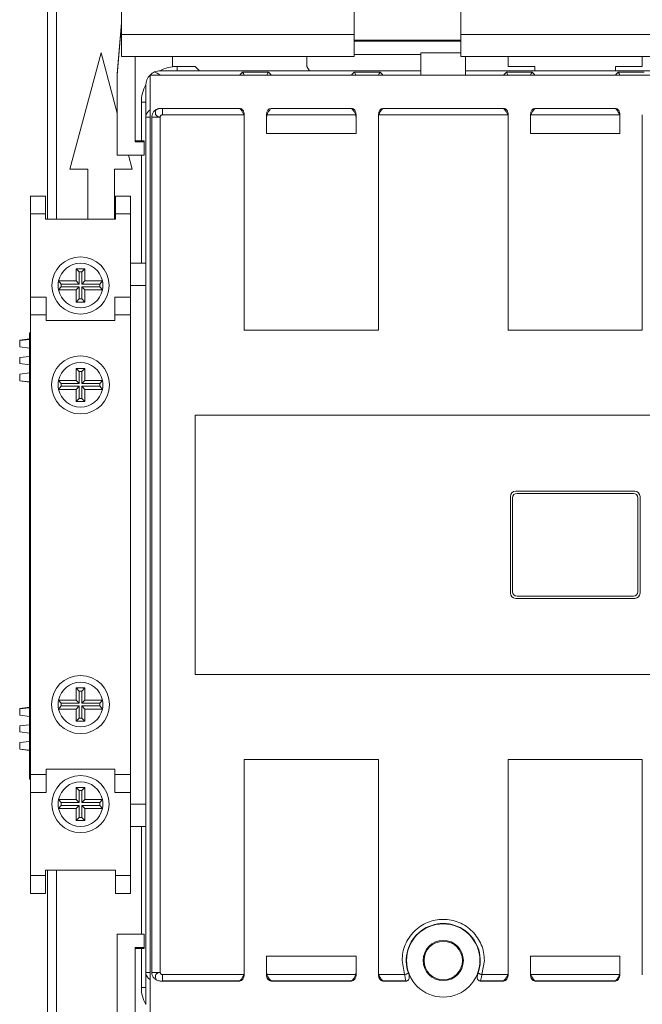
# Model space of a CAD drawing. Header units: millimetres. Extents: x 0 to 841, y 0 to 594.
# Tile 4 of 11: x 150 to 220, y 382 to 492. Entities that reach past the tile are written whole.
import ezdxf

# ---------------------------------------------------------------- set-up
doc = ezdxf.new("R2010")
doc.units = ezdxf.units.MM

msp = doc.modelspace()

# ---------------------------------------------------------------- linework, layer by layer
at = {"color": 7, "linetype": 'Continuous', "lineweight": 15}
for p, q in [((161.46, 512.76), (161.46, 490.36)), ((153.16, 469.69), (153.16, 505.79)), ((187.46, 490.36), (187.46, 500.81)), ((199.36, 500.81), (199.36, 490.36)), ((160.96, 485.95), (161.46, 491.67)), ((161.46, 491.56), (160.96, 485.84)), ((161.46, 490.36), (187.46, 490.36)), ((161.46, 487.88), (161.46, 490.36)), ((187.46, 490.36), (187.46, 487.88)), ((199.36, 490.36), (224.96, 490.36)), ((199.36, 487.88), (199.36, 490.36)), ((187.46, 489.71), (199.36, 489.71)), ((187.46, 489.62), (199.36, 489.62)), ((155.68, 475.29), (159.16, 488.29)), ((159.16, 488.29), (160.96, 481.57)), ((187.46, 487.88), (161.46, 487.88)), ((162.96, 478.35), (162.96, 487.88)), ((167.16, 486.79), (167.16, 487.88)), ((182.16, 487.88), (182.16, 486.79)), ((187.46, 488.12), (194.91, 488.12)), ((194.91, 488.29), (194.91, 485.82)), ((199.36, 488.29), (194.91, 488.29)), ((224.96, 487.88), (199.36, 487.88)), ((199.91, 485.82), (199.91, 487.88)), ((204.66, 486.79), (204.66, 487.88)), ((219.66, 487.88), (219.66, 486.79)), ((169.66, 486.79), (167.16, 486.79)), ((170.16, 486.29), (169.66, 486.79)), ((182.16, 486.79), (182.46, 486.29)), ((207.66, 486.79), (204.66, 486.79)), ((207.66, 486.29), (207.66, 486.79)), ((216.66, 486.79), (216.66, 486.29)), ((219.66, 486.79), (216.66, 486.79)), ((160.96, 485.84), (160.96, 485.95)), ((160.96, 476.85), (160.96, 485.84)), ((164.63, 485.82), (164.63, 380.76)), ((259.69, 485.82), (164.63, 485.82)), ((194.91, 486.29), (165.76, 486.29)), ((177.86, 486.15), (174.96, 486.15)), ((190.36, 486.15), (187.46, 486.15)), ((199.91, 486.29), (224.41, 486.29)), ((204.46, 486.15), (207.36, 486.15)), ((216.96, 486.15), (219.86, 486.15)), ((164.16, 481.13), (164.16, 484.69)), ((164.18, 481.28), (164.17, 481.13)), ((165.95, 482.09), (166.01, 482.08)), ((165.95, 482.09), (165.95, 482.09)), ((174.66, 482.09), (165.95, 482.09)), ((174.66, 482.08), (166.01, 482.08)), ((175.12, 481.38), (166.01, 481.38)), ((174.66, 482.08), (174.66, 482.09)), ((175.16, 481.08), (175.16, 481.38)), ((177.66, 481.38), (177.66, 481.08)), ((187.62, 481.38), (177.71, 481.38)), ((178.16, 482.09), (178.16, 482.08)), ((187.16, 482.09), (178.16, 482.09)), ((178.16, 482.08), (187.16, 482.08)), ((187.16, 482.08), (187.16, 482.09)), ((187.66, 481.38), (187.66, 481.08)), ((190.16, 481.38), (190.16, 481.08)), ((204.62, 481.38), (190.21, 481.38)), ((190.66, 482.08), (190.66, 482.09)), ((204.16, 482.09), (190.66, 482.09)), ((204.16, 482.08), (190.66, 482.08)), ((204.16, 482.08), (204.16, 482.09)), ((204.66, 481.38), (204.66, 481.08)), ((207.16, 481.38), (207.16, 481.08)), ((217.12, 481.38), (207.21, 481.38)), ((207.66, 482.09), (207.66, 482.08)), ((216.66, 482.09), (207.66, 482.09)), ((207.66, 482.08), (216.66, 482.08)), ((216.66, 482.08), (216.66, 482.09)), ((217.16, 481.38), (217.16, 481.08)), ((219.66, 481.08), (219.66, 481.38)), ((164.17, 481.13), (164.16, 481.13)), ((164.16, 481.13), (164.16, 385.45)), ((164.83, 481.13), (164.83, 385.45)), ((165.76, 481.13), (164.83, 481.13)), ((165.76, 481.13), (165.76, 385.45)), ((175.16, 457.29), (175.16, 481.08)), ((177.66, 481.08), (177.66, 479.29)), ((187.66, 481.08), (187.66, 479.29)), ((190.16, 481.08), (190.16, 457.29)), ((204.66, 457.29), (204.66, 481.08)), ((207.16, 481.08), (207.16, 479.29)), ((217.16, 481.08), (217.16, 479.29)), ((219.66, 481.08), (219.66, 457.29)), ((177.66, 479.29), (187.66, 479.29)), ((217.16, 479.29), (207.16, 479.29)), ((163.96, 478.45), (162.96, 478.45)), ((163.96, 478.35), (162.96, 478.35)), ((163.96, 478.45), (163.96, 478.35)), ((163.96, 478.35), (163.96, 476.85)), ((163.96, 476.85), (160.96, 476.85)), ((162.23, 476.85), (162.65, 475.29)), ((157.66, 475.29), (155.68, 475.29)), ((157.66, 469.69), (157.66, 475.29)), ((160.66, 475.29), (160.66, 469.69)), ((162.65, 475.29), (160.66, 475.29)), ((151.26, 472.29), (152.96, 472.29)), ((151.26, 470.29), (151.26, 472.29)), ((152.96, 472.29), (152.96, 470.29)), ((160.76, 472.29), (162.46, 472.29)), ((160.76, 470.29), (160.76, 472.29)), ((162.46, 472.29), (162.46, 470.29)), ((152.96, 470.29), (151.26, 470.29)), ((151.26, 460.99), (151.26, 470.29)), ((152.96, 469.69), (152.96, 470.29)), ((162.46, 470.29), (160.76, 470.29)), ((160.76, 469.69), (160.76, 470.29)), ((162.46, 462.29), (162.46, 470.29)), ((152.96, 469.69), (160.76, 469.69)), ((162.46, 464.79), (164.16, 464.79)), ((156.71, 463.8), (156.36, 464.14)), ((156.36, 464.14), (157.36, 464.14)), ((156.36, 462.79), (156.36, 464.14)), ((156.71, 463.8), (157.02, 463.8)), ((156.71, 462.45), (156.71, 463.8)), ((157.02, 463.8), (157.36, 464.14)), ((157.02, 463.8), (157.02, 462.45)), ((157.36, 464.14), (157.36, 462.79)), ((154.41, 462.79), (156.36, 462.79)), ((154.71, 462.45), (154.41, 462.79)), ((156.71, 462.45), (156.36, 462.79)), ((157.02, 462.45), (157.36, 462.79)), ((157.36, 462.79), (159.31, 462.79)), ((159.01, 462.45), (159.31, 462.79)), ((154.71, 462.14), (154.41, 461.79)), ((156.36, 461.79), (154.41, 461.79)), ((154.71, 462.45), (156.71, 462.45)), ((156.71, 462.14), (154.71, 462.14)), ((156.71, 462.14), (156.36, 461.79)), ((156.36, 460.44), (156.36, 461.79)), ((156.71, 460.79), (156.71, 462.14)), ((157.02, 462.45), (159.01, 462.45)), ((157.02, 462.14), (157.02, 460.79)), ((157.02, 462.14), (157.36, 461.79)), ((159.01, 462.14), (157.02, 462.14)), ((157.36, 461.79), (157.36, 460.44)), ((159.31, 461.79), (157.36, 461.79)), ((159.01, 462.14), (159.31, 461.79)), ((162.46, 462.29), (162.46, 460.99)), ((164.16, 462.29), (162.46, 462.29)), ((151.26, 460.99), (153.01, 460.99)), ((151.26, 458.99), (151.26, 460.99)), ((153.01, 460.99), (153.01, 458.99)), ((156.71, 460.79), (156.36, 460.44)), ((157.36, 460.44), (156.36, 460.44)), ((157.02, 460.79), (156.71, 460.79)), ((157.02, 460.79), (157.36, 460.44)), ((160.71, 460.99), (162.46, 460.99)), ((160.71, 458.99), (160.71, 460.99)), ((162.46, 460.99), (162.46, 458.99)), ((153.01, 458.99), (151.26, 458.99)), ((151.26, 458.99), (151.26, 407.59)), ((153.01, 458.39), (153.01, 458.99)), ((153.01, 458.39), (160.71, 458.39)), ((162.46, 458.99), (160.71, 458.99)), ((160.71, 458.39), (160.71, 458.99)), ((162.46, 407.59), (162.46, 458.99)), ((190.16, 457.29), (175.16, 457.29)), ((219.66, 457.29), (204.66, 457.29)), ((151.16, 456.31), (150.06, 456.17)), ((150.06, 456.15), (151.16, 456.26)), ((150.06, 456.17), (150.06, 456.15)), ((150.06, 456.15), (150.06, 455.42)), ((151.16, 456.99), (151.26, 456.99)), ((151.16, 455.99), (151.16, 456.99)), ((151.16, 455.99), (151.26, 455.99)), ((151.16, 408.09), (151.16, 455.99)), ((150.06, 455.42), (151.16, 455.28)), ((150.06, 454.22), (151.16, 454.36)), ((150.06, 453.56), (150.06, 454.22)), ((150.06, 453.56), (151.16, 453.43)), ((156.71, 452.67), (156.36, 453.02)), ((156.36, 451.67), (156.36, 453.02)), ((156.36, 453.02), (157.36, 453.02)), ((156.71, 451.32), (156.71, 452.67)), ((156.71, 452.67), (157.02, 452.67)), ((157.02, 452.67), (157.36, 453.02)), ((157.02, 452.67), (157.02, 451.32)), ((157.36, 453.02), (157.36, 451.67)), ((150.06, 452.37), (151.16, 452.5)), ((150.06, 452.37), (150.06, 451.63)), ((150.06, 451.63), (150.06, 451.61)), ((150.06, 451.63), (151.16, 451.53)), ((150.06, 451.61), (151.16, 451.48)), ((154.71, 451.32), (154.41, 451.67)), ((154.41, 451.67), (156.36, 451.67)), ((156.71, 451.32), (156.36, 451.67)), ((157.02, 451.32), (157.36, 451.67)), ((157.36, 451.67), (159.31, 451.67)), ((159.01, 451.32), (159.31, 451.67)), ((154.71, 451.01), (154.41, 450.67)), ((156.36, 450.67), (154.41, 450.67)), ((154.71, 451.32), (156.71, 451.32)), ((156.71, 451.01), (154.71, 451.01)), ((156.71, 451.01), (156.36, 450.67)), ((156.36, 449.32), (156.36, 450.67)), ((156.71, 449.66), (156.71, 451.01)), ((157.02, 451.32), (159.01, 451.32)), ((157.02, 451.01), (157.36, 450.67)), ((159.01, 451.01), (157.02, 451.01)), ((157.02, 451.01), (157.02, 449.66)), ((157.36, 450.67), (157.36, 449.32)), ((159.31, 450.67), (157.36, 450.67)), ((159.01, 451.01), (159.31, 450.67)), ((156.71, 449.66), (156.36, 449.32)), ((157.36, 449.32), (156.36, 449.32)), ((157.02, 449.66), (156.71, 449.66)), ((157.02, 449.66), (157.36, 449.32)), ((169.66, 447.79), (254.66, 447.79)), ((169.66, 418.79), (169.66, 447.79)), ((204.91, 427.89), (204.91, 438.69)), ((205.16, 438.54), (205.16, 428.04)), ((205.51, 439.29), (218.81, 439.29)), ((218.66, 439.04), (205.66, 439.04)), ((219.16, 428.04), (219.16, 438.54)), ((219.41, 438.69), (219.41, 427.89)), ((218.81, 427.29), (205.51, 427.29)), ((205.66, 427.54), (218.66, 427.54)), ((254.66, 418.79), (169.66, 418.79)), ((157.36, 417.27), (156.36, 417.27)), ((156.36, 417.27), (156.36, 415.92)), ((156.71, 416.92), (156.36, 417.27)), ((157.02, 416.92), (156.71, 416.92)), ((156.71, 416.92), (156.71, 415.57)), ((157.02, 416.92), (157.36, 417.27)), ((157.02, 415.57), (157.02, 416.92)), ((157.36, 415.92), (157.36, 417.27)), ((156.36, 415.92), (154.41, 415.92)), ((154.71, 415.57), (154.41, 415.92)), ((154.71, 415.26), (154.41, 414.92)), ((156.71, 415.57), (154.71, 415.57)), ((154.71, 415.26), (156.71, 415.26)), ((156.71, 415.57), (156.36, 415.92)), ((156.71, 415.26), (156.36, 414.92)), ((156.71, 415.26), (156.71, 413.91)), ((157.02, 415.57), (157.36, 415.92)), ((159.01, 415.57), (157.02, 415.57)), ((157.02, 415.26), (157.36, 414.92)), ((157.02, 415.26), (159.01, 415.26)), ((157.02, 413.91), (157.02, 415.26)), ((159.31, 415.92), (157.36, 415.92)), ((159.01, 415.57), (159.31, 415.92)), ((159.01, 415.26), (159.31, 414.92)), ((151.16, 415.11), (150.06, 414.97)), ((150.06, 414.95), (151.16, 415.06)), ((150.06, 414.97), (150.06, 414.95)), ((150.06, 414.95), (150.06, 414.22)), ((150.06, 414.22), (151.16, 414.08)), ((154.41, 414.92), (156.36, 414.92)), ((156.36, 414.92), (156.36, 413.57)), ((157.36, 414.92), (159.31, 414.92)), ((157.36, 413.57), (157.36, 414.92)), ((150.06, 413.02), (151.16, 413.16)), ((150.06, 413.02), (150.06, 412.36)), ((156.71, 413.91), (156.36, 413.57)), ((156.36, 413.57), (157.36, 413.57)), ((156.71, 413.91), (157.02, 413.91)), ((157.02, 413.91), (157.36, 413.57)), ((150.06, 412.36), (151.16, 412.23)), ((150.06, 411.17), (151.16, 411.3)), ((150.06, 411.17), (150.06, 410.43)), ((150.06, 410.43), (151.16, 410.33)), ((150.06, 410.43), (150.06, 410.41)), ((150.06, 410.41), (151.16, 410.28)), ((175.16, 409.29), (190.16, 409.29)), ((175.16, 385.5), (175.16, 409.29)), ((190.16, 409.29), (190.16, 385.5)), ((204.66, 409.29), (219.66, 409.29)), ((204.66, 385.5), (204.66, 409.29)), ((219.66, 409.29), (219.66, 385.5)), ((151.16, 408.09), (151.26, 408.09)), ((151.16, 407.09), (151.16, 408.09)), ((151.26, 407.59), (153.01, 407.59)), ((151.26, 405.59), (151.26, 407.59)), ((153.01, 408.19), (160.71, 408.19)), ((153.01, 408.19), (153.01, 407.59)), ((153.01, 407.59), (153.01, 405.59)), ((160.71, 408.19), (160.71, 407.59)), ((160.71, 407.59), (162.46, 407.59)), ((160.71, 405.59), (160.71, 407.59)), ((162.46, 407.59), (162.46, 405.59)), ((151.16, 407.09), (151.26, 407.09)), ((153.01, 405.59), (151.26, 405.59)), ((151.26, 405.59), (151.26, 396.29)), ((156.71, 405.8), (156.36, 406.14)), ((157.36, 406.14), (156.36, 406.14)), ((156.36, 406.14), (156.36, 404.79)), ((157.02, 405.8), (156.71, 405.8)), ((156.71, 405.8), (156.71, 404.45)), ((157.02, 405.8), (157.36, 406.14)), ((157.02, 404.45), (157.02, 405.8)), ((157.36, 404.79), (157.36, 406.14)), ((162.46, 405.59), (160.71, 405.59)), ((162.46, 405.59), (162.46, 404.29)), ((154.71, 404.45), (154.41, 404.79)), ((156.36, 404.79), (154.41, 404.79)), ((156.71, 404.45), (154.71, 404.45)), ((156.71, 404.45), (156.36, 404.79)), ((157.02, 404.45), (157.36, 404.79)), ((159.01, 404.45), (157.02, 404.45)), ((159.31, 404.79), (157.36, 404.79)), ((159.01, 404.45), (159.31, 404.79)), ((162.46, 404.29), (162.46, 396.29)), ((162.46, 404.29), (164.16, 404.29)), ((154.71, 404.14), (154.41, 403.79)), ((154.41, 403.79), (156.36, 403.79)), ((154.71, 404.14), (156.71, 404.14)), ((156.71, 404.14), (156.36, 403.79)), ((156.36, 403.79), (156.36, 402.44)), ((156.71, 404.14), (156.71, 402.79)), ((157.02, 402.79), (157.02, 404.14)), ((157.02, 404.14), (157.36, 403.79)), ((157.02, 404.14), (159.01, 404.14)), ((157.36, 402.44), (157.36, 403.79)), ((157.36, 403.79), (159.31, 403.79)), ((159.01, 404.14), (159.31, 403.79)), ((156.71, 402.79), (156.36, 402.44)), ((156.36, 402.44), (157.36, 402.44)), ((156.71, 402.79), (157.02, 402.79)), ((157.02, 402.79), (157.36, 402.44)), ((162.46, 401.79), (164.16, 401.79)), ((152.96, 396.89), (152.96, 396.29)), ((152.96, 396.89), (160.76, 396.89)), ((153.16, 396.89), (153.16, 360.79)), ((160.76, 396.89), (160.76, 396.29)), ((151.26, 396.29), (152.96, 396.29)), ((151.26, 394.29), (151.26, 396.29)), ((152.96, 396.29), (152.96, 394.29)), ((160.76, 396.29), (162.46, 396.29)), ((160.76, 394.29), (160.76, 396.29)), ((162.46, 396.29), (162.46, 394.29)), ((152.96, 394.29), (151.26, 394.29)), ((162.46, 394.29), (160.76, 394.29)), ((160.96, 389.74), (163.96, 389.74)), ((160.96, 389.74), (160.96, 380.74)), ((163.96, 389.74), (163.96, 388.24)), ((163.96, 388.24), (162.96, 388.24)), ((162.96, 388.24), (162.96, 378.7)), ((163.96, 388.13), (162.96, 388.13)), ((163.96, 388.24), (163.96, 388.13)), ((177.66, 385.5), (177.66, 387.29)), ((177.66, 387.29), (187.66, 387.29)), ((187.66, 385.5), (187.66, 387.29)), ((193.09, 385.21), (192.81, 386.79)), ((202.01, 386.79), (201.73, 385.21)), ((207.16, 385.5), (207.16, 387.29)), ((217.16, 387.29), (207.16, 387.29)), ((217.16, 385.5), (217.16, 387.29)), ((164.16, 385.45), (164.17, 385.45)), ((164.16, 381.89), (164.16, 385.45)), ((164.17, 385.45), (164.18, 385.3)), ((164.83, 385.45), (165.76, 385.45)), ((175.16, 385.5), (175.16, 385.2)), ((177.66, 385.2), (177.66, 385.5)), ((187.66, 385.2), (187.66, 385.5)), ((190.16, 385.2), (190.16, 385.5)), ((204.66, 385.2), (204.66, 385.5)), ((207.16, 385.2), (207.16, 385.5)), ((217.16, 385.2), (217.16, 385.5)), ((219.66, 385.5), (219.66, 385.2)), ((165.95, 384.49), (166.01, 384.5)), ((165.95, 384.49), (165.95, 384.49)), ((174.66, 384.49), (165.95, 384.49)), ((166.01, 385.21), (175.12, 385.21)), ((166.01, 384.5), (174.66, 384.5)), ((174.66, 384.5), (174.66, 384.49)), ((177.71, 385.21), (187.62, 385.21)), ((178.16, 384.5), (187.16, 384.5)), ((178.16, 384.49), (178.16, 384.5)), ((187.16, 384.49), (178.16, 384.49)), ((187.16, 384.5), (187.16, 384.49)), ((190.21, 385.21), (193.09, 385.21)), ((190.66, 384.5), (193.24, 384.5)), ((190.66, 384.49), (190.66, 384.5)), ((193.24, 384.49), (190.66, 384.49)), ((193.24, 384.5), (193.24, 384.49)), ((201.58, 384.5), (204.16, 384.5)), ((201.58, 384.49), (201.58, 384.5)), ((204.16, 384.49), (201.58, 384.49)), ((201.73, 385.21), (204.62, 385.21)), ((204.16, 384.5), (204.16, 384.49)), ((207.21, 385.21), (217.12, 385.21)), ((207.66, 384.49), (207.66, 384.5)), ((207.66, 384.5), (216.66, 384.5)), ((216.66, 384.49), (207.66, 384.49)), ((216.66, 384.5), (216.66, 384.49))]:
    msp.add_line(p, q, dxfattribs=at)
at = {"color": 8, "linetype": 'Continuous', "lineweight": 15}
for p, q in [((154.16, 469.69), (154.16, 505.79)), ((167.66, 486.79), (167.66, 486.29)), ((163.66, 482.79), (164.16, 482.79)), ((163.66, 482.79), (163.66, 478.45)), ((164.63, 481.13), (164.17, 481.13)), ((163.66, 476.85), (163.66, 464.79)), ((163.66, 401.79), (163.66, 389.74)), ((154.16, 360.79), (154.16, 396.89)), ((163.66, 388.13), (163.66, 383.79)), ((164.17, 385.45), (164.63, 385.45)), ((163.66, 383.79), (164.16, 383.79))]:
    msp.add_line(p, q, dxfattribs=at)
at = {"color": 7, "linetype": 'Continuous', "lineweight": 15, "flags": 128}
for points in [[(164.18, 481.28), (164.17, 481.24), (164.16, 481.13)], [(164.16, 385.45), (164.17, 385.34), (164.18, 385.3)], [(193.09, 385.21), (193.16, 385.23), (193.23, 385.26), (193.29, 385.28), (193.35, 385.3), (193.4, 385.32), (193.45, 385.34), (193.49, 385.35), (193.52, 385.36)], [(201.3, 385.36), (201.33, 385.35), (201.37, 385.34), (201.42, 385.32), (201.47, 385.3), (201.53, 385.28), (201.6, 385.26), (201.66, 385.23), (201.73, 385.21)]]:
    msp.add_lwpolyline(points, dxfattribs=at)
at = {"color": 7, "linetype": 'Continuous', "lineweight": 15}
for centre, radius in [((156.86, 462.29), 3.2), ((156.86, 451.17), 3.25), ((156.86, 415.42), 3.25), ((156.86, 404.29), 3.2), ((197.41, 386.79), 4.1), ((197.41, 386.79), 2.25), ((197.41, 386.79), 2.15)]:
    msp.add_circle(centre, radius, dxfattribs=at)
at = {"color": 8, "linetype": 'Continuous', "lineweight": 15}
for centre, radius, start, end in [((167.66, 482.79), 4, 90, 118.9679), ((167.66, 482.79), 4, 151.0321, 180), ((165.19, 481.05), 1.04, 122.5761, 167.389), ((165.22, 385.55), 1.07, 193.2776, 236.7458), ((167.66, 383.79), 4, 180, 208.9679)]:
    msp.add_arc(centre, radius, start, end, dxfattribs=at)
at = {"color": 7, "linetype": 'Continuous', "lineweight": 15}
for centre, radius, start, end in [((165.76, 484.69), 1.6, 135, 180), ((165.76, 484.69), 1.6, 112.5033, 135), ((165.76, 484.69), 1.6, 90, 112.5036), ((156.86, 462.29), 2.5, 11.537, 168.463), ((156.86, 462.29), 2.5, 168.463, 191.537), ((156.86, 462.29), 2.5, 348.463, 11.537), ((156.86, 462.29), 2.5, 191.537, 348.463), ((156.86, 462.29), 2.16, 175.8588, 184.1412), ((156.86, 462.29), 2.16, 355.8588, 4.1412), ((156.86, 451.17), 2.5, 11.537, 168.463), ((156.86, 451.17), 2.5, 168.463, 191.537), ((156.86, 451.17), 2.5, 348.463, 11.537), ((156.86, 451.17), 2.5, 191.537, 348.463), ((156.86, 451.17), 2.16, 175.8588, 184.1412), ((156.86, 451.17), 2.16, 355.8588, 4.1412), ((205.51, 438.69), 0.6, 90, 180), ((205.66, 438.54), 0.5, 90, 180), ((218.66, 438.54), 0.5, 0, 90), ((218.81, 438.69), 0.6, 0, 90), ((205.51, 427.89), 0.6, 180, 270), ((205.66, 428.04), 0.5, 180, 270), ((218.66, 428.04), 0.5, 270, 0), ((218.81, 427.89), 0.6, 270, 0), ((156.86, 415.42), 2.5, 11.537, 168.463), ((156.86, 415.42), 2.5, 168.463, 191.537), ((156.86, 415.42), 2.16, 175.8588, 184.1412), ((156.86, 415.42), 2.16, 355.8588, 4.1412), ((156.86, 415.42), 2.5, 348.463, 11.537), ((156.86, 415.42), 2.5, 191.537, 348.463), ((156.86, 404.29), 2.5, 11.537, 168.463), ((156.86, 404.29), 2.5, 168.463, 191.537), ((156.86, 404.29), 2.16, 175.8588, 184.1412), ((156.86, 404.29), 2.16, 355.8588, 4.1412), ((156.86, 404.29), 2.5, 348.463, 11.537), ((156.86, 404.29), 2.5, 191.537, 348.463), ((197.41, 386.79), 4.14, 339.8343, 200.1657), ((193.07, 385.21), 0.731, 283.1814, 308.9558), ((201.75, 385.21), 0.731, 231.0442, 256.8186)]:
    msp.add_arc(centre, radius, start, end, dxfattribs=at)
for centre, major_axis, ratio, start_param, end_param in [((165.76, 484.69), (-1.48, 1.48), 0.414214, 5.105088, 5.497776), ((174.66, 485.58), (0, -0.707), 0.707107, 1.914799, 2.492711), ((178.16, 485.58), (0, 0.707), 0.707107, 0.648882, 1.226793), ((187.16, 485.58), (0, -0.707), 0.707107, 1.914799, 2.492711), ((190.66, 485.58), (0, 0.707), 0.707107, 0.648882, 1.226793), ((204.16, 485.58), (0, -0.707), 0.707107, 1.914799, 2.492711), ((207.66, 485.58), (0, 0.707), 0.707107, 0.648882, 1.226793), ((216.66, 485.58), (0, -0.707), 0.707107, 1.914799, 2.492711), ((174.66, 481.38), (0, -0.707), 0.707107, 1.570796, 3.141593), ((174.66, 481.08), (0, -0.707), 0.707107, 1.570796, 1.997875), ((178.16, 481.38), (0, 0.707), 0.707107, 0, 1.570796), ((178.16, 481.08), (0, 0.707), 0.707107, 1.143718, 1.570796), ((187.16, 481.38), (0, -0.707), 0.707107, 1.570796, 3.141593), ((187.16, 481.08), (0, -0.707), 0.707107, 1.570796, 1.997875), ((190.66, 481.38), (0, 0.707), 0.707107, 0, 1.570796), ((190.66, 481.08), (0, 0.707), 0.707107, 1.143718, 1.570796), ((204.16, 481.38), (0, -0.707), 0.707107, 1.570796, 3.141593), ((204.16, 481.08), (0, -0.707), 0.707107, 1.570796, 1.997875), ((207.66, 481.38), (0, 0.707), 0.707107, 0, 1.570796), ((207.66, 481.08), (0, 0.707), 0.707107, 1.143718, 1.570796), ((216.66, 481.38), (0, -0.707), 0.707107, 1.570796, 3.141593), ((216.66, 481.08), (0, -0.707), 0.707107, 1.570796, 1.997875), ((174.66, 385.5), (0, -0.707), 0.707107, 1.143718, 1.570796), ((178.16, 385.5), (0, 0.707), 0.707107, 1.570796, 1.997875), ((187.16, 385.5), (0, -0.707), 0.707107, 1.143718, 1.570796), ((190.66, 385.5), (0, 0.707), 0.707107, 1.570796, 1.997875), ((204.16, 385.5), (0, -0.707), 0.707107, 1.143718, 1.570796), ((207.66, 385.5), (0, 0.707), 0.707107, 1.570796, 1.997875), ((216.66, 385.5), (0, -0.707), 0.707107, 1.143718, 1.570796), ((174.66, 385.2), (0, -0.707), 0.707107, 0, 1.570796), ((178.16, 385.2), (0, 0.707), 0.707107, 1.570796, 3.141593), ((187.16, 385.2), (0, -0.707), 0.707107, 0, 1.570796), ((190.66, 385.2), (0, 0.707), 0.707107, 1.570796, 3.141593), ((204.16, 385.2), (0, -0.707), 0.707107, 0, 1.570796), ((207.66, 385.2), (0, 0.707), 0.707107, 1.570796, 3.141593), ((216.66, 385.2), (0, -0.707), 0.707107, 0, 1.570796)]:
    msp.add_ellipse(centre, major_axis=major_axis, ratio=ratio, start_param=start_param, end_param=end_param, dxfattribs=at)
for points, knots in [([(174.96, 486.15), (174.87, 486.05), (174.77, 485.96), (174.66, 485.82), (174.66, 485.82)], [0, 0, 0, 0, 0.987605, 1, 1, 1, 1]), ([(178.16, 485.82), (178.16, 485.82), (178.06, 485.96), (177.96, 486.05), (177.86, 486.15)], [0, 0, 0, 0, 0.012392, 1, 1, 1, 1]), ([(187.46, 486.15), (187.37, 486.05), (187.27, 485.96), (187.16, 485.82), (187.16, 485.82)], [0, 0, 0, 0, 0.9876048, 1, 1, 1, 1]), ([(190.66, 485.82), (190.66, 485.82), (190.56, 485.96), (190.46, 486.05), (190.36, 486.15)], [0, 0, 0, 0, 0.0123938, 1, 1, 1, 1]), ([(204.46, 486.15), (204.37, 486.05), (204.27, 485.96), (204.16, 485.82), (204.16, 485.82)], [0, 0, 0, 0, 0.987605, 1, 1, 1, 1]), ([(207.66, 485.82), (207.66, 485.82), (207.56, 485.96), (207.46, 486.05), (207.36, 486.15)], [0, 0, 0, 0, 0.012395, 1, 1, 1, 1]), ([(216.96, 486.15), (216.87, 486.05), (216.77, 485.96), (216.66, 485.82), (216.66, 485.82)], [0, 0, 0, 0, 0.987605, 1, 1, 1, 1]), ([(165.27, 481.92), (165.24, 481.9), (165.13, 481.82), (164.96, 481.64), (164.85, 481.38), (164.83, 481.2), (164.83, 481.13)], [0, 0, 0, 0, 0.110929, 0.442807, 0.774689, 1, 1, 1, 1]), ([(165.76, 481.13), (165.68, 481.14), (165.57, 481.16), (165.43, 481.22), (165.33, 481.29), (165.27, 481.37), (165.24, 481.46), (165.24, 481.53), (165.24, 481.56), (165.24, 481.58), (165.24, 481.59), (165.24, 481.59), (165.24, 481.59), (165.24, 481.6), (165.24, 481.6), (165.24, 481.6), (165.24, 481.6), (165.24, 481.6), (165.24, 481.6), (165.24, 481.63), (165.25, 481.71), (165.27, 481.81), (165.27, 481.88), (165.27, 481.92), (165.27, 481.92)], [0, 0, 0, 0, 0.197501, 0.305975, 0.397675, 0.49267, 0.594493, 0.643432, 0.669068, 0.682193, 0.688834, 0.692178, 0.693854, 0.69469, 0.695111, 0.695323, 0.695425, 0.69548, 0.695506, 0.695521, 0.794128, 0.892632, 0.994291, 1, 1, 1, 1]), ([(165.95, 482.09), (165.91, 482.09), (165.84, 482.09), (165.74, 482.08), (165.63, 482.07), (165.51, 482.04), (165.39, 481.99), (165.31, 481.94), (165.27, 481.92)], [0, 0, 0, 0, 0.178515, 0.267773, 0.446476, 0.625242, 0.804023, 1, 1, 1, 1]), ([(165.76, 481.13), (165.77, 481.16), (165.78, 481.22), (165.84, 481.3), (165.92, 481.36), (165.98, 481.37), (166.01, 481.38)], [0, 0, 0, 0, 0.250755, 0.500265, 0.752997, 1, 1, 1, 1]), ([(166.01, 481.38), (166.01, 481.44), (166.01, 481.57), (166.01, 481.76), (166.01, 481.94), (166.01, 482.04), (166.01, 482.08)], [0, 0, 0, 0, 0.249999, 0.499998, 0.749998, 1, 1, 1, 1]), ([(174.66, 482.08), (174.66, 482.08), (174.76, 481.99), (174.92, 481.79), (175.06, 481.53), (175.11, 481.4), (175.12, 481.38)], [0, 0, 0, 0, 0.006974, 0.5533, 0.908572, 1, 1, 1, 1]), ([(177.71, 481.38), (177.75, 481.47), (177.84, 481.71), (178.02, 481.93), (178.13, 482.05), (178.16, 482.08), (178.16, 482.08)], [0, 0, 0, 0, 0.344973, 0.822858, 0.993032, 1, 1, 1, 1]), ([(187.16, 482.08), (187.16, 482.08), (187.26, 481.99), (187.42, 481.79), (187.56, 481.53), (187.61, 481.4), (187.62, 481.38)], [0, 0, 0, 0, 0.006973, 0.553299, 0.908573, 1, 1, 1, 1]), ([(190.66, 482.08), (190.66, 482.08), (190.56, 481.99), (190.4, 481.79), (190.26, 481.53), (190.22, 481.4), (190.21, 481.38)], [0, 0, 0, 0, 0.006972, 0.553299, 0.908573, 1, 1, 1, 1]), ([(204.16, 482.08), (204.16, 482.08), (204.26, 481.99), (204.42, 481.79), (204.56, 481.53), (204.61, 481.4), (204.62, 481.38)], [0, 0, 0, 0, 0.006972, 0.553299, 0.908573, 1, 1, 1, 1]), ([(207.21, 481.38), (207.25, 481.47), (207.34, 481.71), (207.52, 481.93), (207.63, 482.05), (207.66, 482.08), (207.66, 482.08)], [0, 0, 0, 0, 0.344972, 0.822857, 0.993031, 1, 1, 1, 1]), ([(216.66, 482.08), (216.66, 482.08), (216.76, 481.99), (216.92, 481.79), (217.06, 481.53), (217.11, 481.4), (217.12, 481.38)], [0, 0, 0, 0, 0.006972, 0.5533, 0.908573, 1, 1, 1, 1]), ([(192.81, 386.79), (192.83, 387.09), (192.86, 387.7), (193.14, 388.56), (193.56, 389.36), (194.14, 390.07), (194.84, 390.64), (195.64, 391.07), (196.51, 391.33), (197.41, 391.42), (198.31, 391.33), (199.18, 391.07), (199.98, 390.64), (200.69, 390.07), (201.26, 389.36), (201.69, 388.56), (201.96, 387.7), (201.99, 387.09), (202.01, 386.79)], [0, 0, 0, 0, 0.062681, 0.124974, 0.18751, 0.249997, 0.3125, 0.374999, 0.437499, 0.5, 0.5625, 0.625, 0.687499, 0.750003, 0.81249, 0.875026, 0.9373, 1, 1, 1, 1]), ([(164.83, 385.45), (164.84, 385.35), (164.86, 385.14), (165.02, 384.86), (165.18, 384.72), (165.27, 384.66), (165.27, 384.66)], [0, 0, 0, 0, 0.332221, 0.664446, 0.9966665, 1, 1, 1, 1]), ([(165.27, 384.66), (165.27, 384.73), (165.26, 384.87), (165.22, 385.06), (165.27, 385.21), (165.33, 385.3), (165.43, 385.36), (165.57, 385.43), (165.68, 385.44), (165.76, 385.45)], [0, 0, 0, 0, 0.205537, 0.404638, 0.506577, 0.601743, 0.693533, 0.80221, 1, 1, 1, 1]), ([(166.01, 385.21), (165.98, 385.21), (165.92, 385.22), (165.84, 385.28), (165.78, 385.36), (165.77, 385.42), (165.76, 385.45)], [0, 0, 0, 0, 0.248327, 0.499909, 0.750675, 1, 1, 1, 1]), ([(165.27, 384.66), (165.35, 384.62), (165.53, 384.52), (165.77, 384.49), (165.92, 384.49), (165.95, 384.49)], [0, 0, 0, 0, 0.359034, 0.871031, 1, 1, 1, 1]), ([(166.01, 384.5), (166.01, 384.55), (166.01, 384.65), (166.01, 384.82), (166.01, 385.01), (166.01, 385.14), (166.01, 385.21)], [0, 0, 0, 0, 0.250002, 0.500002, 0.750001, 1, 1, 1, 1]), ([(174.66, 384.5), (174.66, 384.5), (174.76, 384.6), (174.92, 384.79), (175.06, 385.05), (175.11, 385.18), (175.12, 385.21)], [0, 0, 0, 0, 0.006974, 0.5533, 0.908572, 1, 1, 1, 1]), ([(178.16, 384.5), (178.16, 384.5), (178.06, 384.6), (177.9, 384.79), (177.76, 385.05), (177.72, 385.18), (177.71, 385.21)], [0, 0, 0, 0, 0.006972, 0.553299, 0.908572, 1, 1, 1, 1]), ([(187.62, 385.21), (187.58, 385.11), (187.48, 384.88), (187.31, 384.65), (187.19, 384.53), (187.16, 384.5), (187.16, 384.5)], [0, 0, 0, 0, 0.344972, 0.822857, 0.993031, 1, 1, 1, 1]), ([(190.66, 384.5), (190.66, 384.5), (190.56, 384.6), (190.4, 384.79), (190.26, 385.05), (190.22, 385.18), (190.21, 385.21)], [0, 0, 0, 0, 0.006972, 0.553299, 0.908573, 1, 1, 1, 1]), ([(193.24, 384.5), (193.22, 384.6), (193.18, 384.77), (193.13, 385.03), (193.1, 385.16), (193.09, 385.21)], [0, 0, 0, 0, 0.498907, 0.817755, 1, 1, 1, 1]), ([(193.24, 384.49), (193.27, 384.49), (193.34, 384.5), (193.44, 384.54), (193.5, 384.6), (193.53, 384.64), (193.53, 384.64)], [0, 0, 0, 0, 0.261158, 0.614945, 0.950131, 1, 1, 1, 1]), ([(193.53, 384.64), (193.56, 384.69), (193.62, 384.8), (193.62, 384.99), (193.59, 385.18), (193.54, 385.3), (193.52, 385.36)], [0, 0, 0, 0, 0.2156376, 0.4879375, 0.7411711, 1, 1, 1, 1]), ([(201.3, 385.36), (201.27, 385.29), (201.22, 385.13), (201.19, 384.91), (201.23, 384.74), (201.27, 384.67), (201.29, 384.64)], [0, 0, 0, 0, 0.3312797, 0.6648352, 0.8793168, 1, 1, 1, 1]), ([(201.29, 384.64), (201.32, 384.61), (201.37, 384.55), (201.47, 384.5), (201.55, 384.49), (201.58, 384.49)], [0, 0, 0, 0, 0.352682, 0.706738, 1, 1, 1, 1]), ([(201.73, 385.21), (201.7, 385.07), (201.65, 384.81), (201.61, 384.6), (201.58, 384.5)], [0, 0, 0, 0, 0.5000164, 1, 1, 1, 1]), ([(204.16, 384.5), (204.16, 384.5), (204.26, 384.6), (204.42, 384.79), (204.56, 385.05), (204.61, 385.18), (204.62, 385.21)], [0, 0, 0, 0, 0.006972, 0.553299, 0.908573, 1, 1, 1, 1]), ([(207.66, 384.5), (207.66, 384.5), (207.56, 384.6), (207.4, 384.79), (207.26, 385.05), (207.22, 385.18), (207.21, 385.21)], [0, 0, 0, 0, 0.006972, 0.5533, 0.908573, 1, 1, 1, 1]), ([(217.12, 385.21), (217.08, 385.11), (216.98, 384.88), (216.81, 384.65), (216.69, 384.53), (216.66, 384.5), (216.66, 384.5)], [0, 0, 0, 0, 0.344972, 0.822857, 0.993031, 1, 1, 1, 1])]:
    msp.add_open_spline(points, degree=3, knots=knots, dxfattribs=at)

doc.saveas('drawing.dxf')
